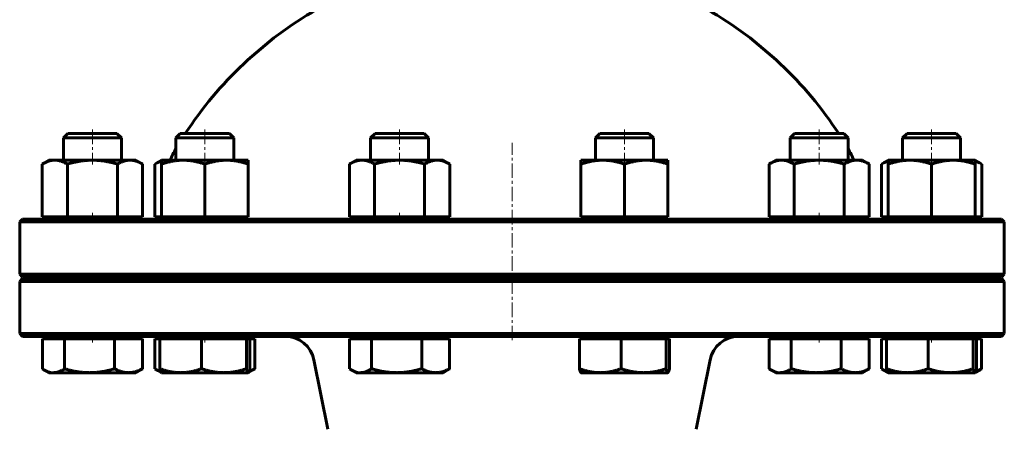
# Model space of a CAD drawing. Header units: millimetres. Extents: x -255 to 255, y -688 to 690.
# Tile 2 of 4: x -255 to 255, y -146 to 66. Entities that reach past the tile are written whole.
import ezdxf

# ---------------------------------------------------------------- set-up
doc = ezdxf.new("R2010")
doc.units = ezdxf.units.MM
doc.linetypes.add('K5LT_AXLED', pattern=[12, 7.5, -1.5, 1.5, -1.5])
doc.linetypes.add('K5LT_BASIC', pattern=[0])
doc.layers.add('Системный слой (1)', color=7, linetype='Continuous', true_color=0x6c6c6c)

# ---------------------------------------------------------------- blocks, each defined once
blk = doc.blocks.new('U6')
at = {"layer": 'Системный слой (1)', "color": 143, "linetype": 'K5LT_BASIC', "lineweight": 60, "true_color": 0x33acca}
for p, q in [((0, -67.5), (-253.5, -67.5)), ((253.5, -67.5), (0, -67.5))]:
    blk.add_line(p, q, dxfattribs=at)
blk = doc.blocks.new('U8')
at = {"layer": 'Системный слой (1)', "color": 143, "linetype": 'K5LT_BASIC', "lineweight": 60, "true_color": 0x33acca}
for p, q in [((0, -36.75), (-253.5, -36.75)), ((253.5, -36.75), (0, -36.75))]:
    blk.add_line(p, q, dxfattribs=at)
blk = doc.blocks.new('U10')
at = {"layer": 'Системный слой (1)', "color": 143, "linetype": 'K5LT_BASIC', "lineweight": 60, "true_color": 0x33acca}
for p, q in [((-253.5, -97.5), (0, -97.5)), ((0, -97.5), (253.5, -97.5))]:
    blk.add_line(p, q, dxfattribs=at)
blk = doc.blocks.new('U18')
at = {"layer": 'Системный слой (1)', "color": 143, "linetype": 'K5LT_BASIC', "lineweight": 60, "true_color": 0x33acca}
for p, q in [((-253.5, -66.75), (0, -66.75)), ((0, -66.75), (253.5, -66.75))]:
    blk.add_line(p, q, dxfattribs=at)
blk = doc.blocks.new('U23')
at = {"layer": 'Системный слой (1)', "color": 143, "linetype": 'K5LT_BASIC', "lineweight": 60, "true_color": 0x33acca}
for start, end in [(102.8395, 108.4097), (71.5903, 77.1605), (119.982, 146.6923), (33.3077, 60.018)]:
    blk.add_arc((0, -103.7), 202.5, start, end, dxfattribs=at)
blk = doc.blocks.new('U27')
at = {"layer": 'Системный слой (1)', "color": 143, "linetype": 'K5LT_BASIC', "lineweight": 60, "true_color": 0x33acca}
for p, q in [((80.68, -116.25), (80.72, -116.25)), ((80.72, -116.25), (80.75, -116.24)), ((80.75, -116.24), (80.78, -116.22)), ((80.78, -116.22), (81.03, -115.91)), ((81.03, -115.91), (81.28, -115.26)), ((81.28, -115.26), (81.55, -114.24))]:
    blk.add_line(p, q, dxfattribs=at)
blk = doc.blocks.new('U29')
at = {"layer": 'Системный слой (1)', "color": 143, "linetype": 'K5LT_BASIC', "lineweight": 60, "true_color": 0x33acca}
for p, q in [((152.03, 7.5), (146.4, 7.5)), ((171.8, 7.5), (152.03, 7.5))]:
    blk.add_line(p, q, dxfattribs=at)
blk = doc.blocks.new('U31')
at = {"layer": 'Системный слой (1)', "color": 143, "linetype": 'K5LT_BASIC', "lineweight": 60, "true_color": 0x33acca}
for p, q in [((-136.65, -116.25), (-136.62, -116.25)), ((-136.62, -116.25), (-136.58, -116.24)), ((-136.58, -116.24), (-136.55, -116.22)), ((-136.55, -116.22), (-136.31, -115.91)), ((-136.31, -115.91), (-136.05, -115.26)), ((-136.05, -115.26), (-135.79, -114.24))]:
    blk.add_line(p, q, dxfattribs=at)
blk = doc.blocks.new('U32')
at = {"layer": 'Системный слой (1)', "color": 143, "linetype": 'K5LT_BASIC', "lineweight": 60, "true_color": 0x33acca}
for p, q in [((-183.87, -7.66), (-185.08, -8.31)), ((-182.71, -7.15), (-183.87, -7.66)), ((-181.6, -6.76), (-182.71, -7.15))]:
    blk.add_line(p, q, dxfattribs=at)
blk = doc.blocks.new('U33')
at = {"layer": 'Системный слой (1)', "color": 143, "linetype": 'K5LT_BASIC', "lineweight": 60, "true_color": 0x33acca}
for p, q in [((-84.16, -114.24), (-83.87, -114.42)), ((-83.87, -114.42), (-83.59, -114.6)), ((-83.59, -114.6), (-83.31, -114.76)), ((-83.31, -114.76), (-81.62, -115.6)), ((-81.62, -115.6), (-80.01, -116.09)), ((-80.01, -116.09), (-78.42, -116.25))]:
    blk.add_line(p, q, dxfattribs=at)
blk = doc.blocks.new('U35')
at = {"layer": 'Системный слой (1)', "color": 143, "linetype": 'K5LT_BASIC', "lineweight": 60, "true_color": 0x33acca}
for p, q in [((133.18, -114.24), (133.46, -114.42)), ((133.46, -114.42), (133.75, -114.6)), ((133.75, -114.6), (134.02, -114.76)), ((134.02, -114.76), (135.72, -115.6)), ((135.72, -115.6), (137.33, -116.09)), ((137.33, -116.09), (138.91, -116.25))]:
    blk.add_line(p, q, dxfattribs=at)
blk = doc.blocks.new('U37')
at = {"layer": 'Системный слой (1)', "color": 143, "linetype": 'K5LT_BASIC', "lineweight": 60, "true_color": 0x33acca}
for p, q in [((-185.02, -114.24), (-184.74, -114.42)), ((-184.74, -114.42), (-184.45, -114.6)), ((-184.45, -114.6), (-184.17, -114.76)), ((-184.17, -114.76), (-183.41, -115.18)), ((-183.41, -115.18), (-182.67, -115.52)), ((-182.67, -115.52), (-181.95, -115.79))]:
    blk.add_line(p, q, dxfattribs=at)
blk = doc.blocks.new('U38')
at = {"layer": 'Системный слой (1)', "color": 143, "linetype": 'K5LT_BASIC', "lineweight": 60, "true_color": 0x33acca}
for p, q in [((-136.14, -115.52), (-135.19, -115.17)), ((-135.19, -115.17), (-134.2, -114.74)), ((-134.2, -114.74), (-133.18, -114.24))]:
    blk.add_line(p, q, dxfattribs=at)
blk = doc.blocks.new('U39')
at = {"layer": 'Системный слой (1)', "color": 143, "linetype": 'K5LT_BASIC', "lineweight": 60, "true_color": 0x33acca}
for p, q in [((46.84, 7.5), (45.53, 7.5)), ((70.93, 7.5), (46.84, 7.5))]:
    blk.add_line(p, q, dxfattribs=at)
blk = doc.blocks.new('U42')
at = {"layer": 'Системный слой (1)', "color": 143, "linetype": 'K5LT_BASIC', "lineweight": 60, "true_color": 0x33acca}
for p, q in [((240.95, -7.15), (239.83, -6.76)), ((242.1, -7.66), (240.95, -7.15)), ((243.31, -8.31), (242.1, -7.66))]:
    blk.add_line(p, q, dxfattribs=at)
blk = doc.blocks.new('U43')
at = {"layer": 'Системный слой (1)', "color": 143, "linetype": 'K5LT_BASIC', "lineweight": 60, "true_color": 0x33acca}
for p, q in [((192.57, -7.66), (191.35, -8.31)), ((193.72, -7.15), (192.57, -7.66)), ((194.83, -6.76), (193.72, -7.15))]:
    blk.add_line(p, q, dxfattribs=at)
blk = doc.blocks.new('U44')
at = {"layer": 'Системный слой (1)', "color": 143, "linetype": 'K5LT_BASIC', "lineweight": 60, "true_color": 0x33acca}
for p, q in [((-243.26, -114.24), (-242.97, -114.42)), ((-242.97, -114.42), (-242.69, -114.6)), ((-242.69, -114.6), (-242.41, -114.76)), ((-242.41, -114.76), (-240.71, -115.6)), ((-240.71, -115.6), (-239.11, -116.09)), ((-239.11, -116.09), (-237.52, -116.25))]:
    blk.add_line(p, q, dxfattribs=at)
blk = doc.blocks.new('U45')
at = {"layer": 'Системный слой (1)', "color": 143, "linetype": 'K5LT_BASIC', "lineweight": 60, "true_color": 0x33acca}
for p, q in [((240.29, -115.52), (241.25, -115.17)), ((241.25, -115.17), (242.23, -114.74)), ((242.23, -114.74), (243.26, -114.24))]:
    blk.add_line(p, q, dxfattribs=at)
blk = doc.blocks.new('U46')
at = {"layer": 'Системный слой (1)', "color": 143, "linetype": 'K5LT_BASIC', "lineweight": 60, "true_color": 0x33acca}
for p, q in [((191.41, -114.24), (191.7, -114.42)), ((191.7, -114.42), (191.98, -114.6)), ((191.98, -114.6), (192.26, -114.76)), ((192.26, -114.76), (193.02, -115.18)), ((193.02, -115.18), (193.76, -115.52)), ((193.76, -115.52), (194.48, -115.79))]:
    blk.add_line(p, q, dxfattribs=at)
blk = doc.blocks.new('U47')
at = {"layer": 'Системный слой (1)', "color": 143, "linetype": 'K5LT_BASIC', "lineweight": 60, "true_color": 0x33acca}
for p, q in [((239.78, -116.25), (239.82, -116.25)), ((239.82, -116.25), (239.85, -116.24)), ((239.85, -116.24), (239.88, -116.22)), ((239.88, -116.22), (240.13, -115.91)), ((240.13, -115.91), (240.38, -115.26)), ((240.38, -115.26), (240.65, -114.24))]:
    blk.add_line(p, q, dxfattribs=at)
blk = doc.blocks.new('U48')
at = {"layer": 'Системный слой (1)', "color": 143, "linetype": 'K5LT_BASIC', "lineweight": 60, "true_color": 0x33acca}
for p, q in [((216.49, 7.5), (204.63, 7.5)), ((230.03, 7.5), (216.49, 7.5))]:
    blk.add_line(p, q, dxfattribs=at)

msp = doc.modelspace()

# ---------------------------------------------------------------- linework, layer by layer
at = {"layer": 'Системный слой (1)', "color": 143, "linetype": 'K5LT_BASIC', "lineweight": 60, "true_color": 0x33acca}
for p, q in [((-230.03, 7.5), (-232.33, 5.2)), ((-232.33, -6.3), (-232.33, 5.2)), ((-232.33, 5.2), (-210.71, 5.2)), ((-204.63, 7.5), (-230.03, 7.5)), ((-210.71, 5.2), (-202.33, 5.2)), ((-204.63, 7.5), (-202.33, 5.2)), ((-202.33, -6.3), (-202.33, 5.2)), ((-171.8, 7.5), (-174.1, 5.2)), ((-174.1, 5.2), (-146.64, 5.2)), ((-174.1, -6.3), (-174.1, 5.2)), ((-146.4, 7.5), (-171.8, 7.5)), ((-146.64, 5.2), (-144.1, 5.2)), ((-146.4, 7.5), (-144.1, 5.2)), ((-144.1, -6.3), (-144.1, 5.2)), ((-70.93, 7.5), (-73.23, 5.2)), ((-73.23, -6.3), (-73.23, 5.2)), ((-73.23, 5.2), (-43.27, 5.2)), ((-45.53, 7.5), (-70.93, 7.5)), ((-45.53, 7.5), (-43.23, 5.2)), ((-43.27, 5.2), (-43.23, 5.2)), ((-43.23, -6.3), (-43.23, 5.2)), ((45.53, 7.5), (43.23, 5.2)), ((43.23, -6.3), (43.23, 5.2)), ((43.23, 5.2), (44.77, 5.2)), ((44.77, 5.2), (73.23, 5.2)), ((70.93, 7.5), (73.23, 5.2)), ((73.23, -6.3), (73.23, 5.2)), ((146.4, 7.5), (144.1, 5.2)), ((144.1, 5.2), (150.75, 5.2)), ((144.1, -6.3), (144.1, 5.2)), ((150.75, 5.2), (174.1, 5.2)), ((171.8, 7.5), (174.1, 5.2)), ((174.1, -6.3), (174.1, 5.2)), ((204.63, 7.5), (202.33, 5.2)), ((202.33, 5.2), (216.34, 5.2)), ((202.33, -6.3), (202.33, 5.2)), ((216.34, 5.2), (232.33, 5.2)), ((230.03, 7.5), (232.33, 5.2)), ((232.33, -6.3), (232.33, 5.2)), ((-239.83, -6.3), (-243.31, -8.31)), ((-243.31, -35.55), (-243.31, -8.31)), ((-239.83, -6.3), (-236.82, -6.3)), ((-236.82, -6.3), (-217.33, -6.3)), ((-230.32, -35.55), (-230.32, -8.31)), ((-217.33, -6.3), (-197.85, -6.3)), ((-204.34, -35.55), (-204.34, -8.31)), ((-197.85, -6.3), (-194.83, -6.3)), ((-194.83, -6.3), (-191.35, -8.31)), ((-191.35, -35.55), (-191.35, -8.31)), ((-181.6, -6.3), (-185.08, -8.31)), ((-185.08, -35.55), (-185.08, -8.31)), ((-181.6, -8.31), (-181.6, -6.3)), ((-181.6, -6.3), (-170.35, -6.3)), ((-181.6, -35.55), (-181.6, -8.31)), ((-170.35, -6.3), (-147.85, -6.3)), ((-159.1, -35.55), (-159.1, -8.31)), ((-147.85, -6.3), (-136.6, -6.3)), ((-136.6, -6.3), (-136.6, -8.31)), ((-136.6, -35.55), (-136.6, -8.31)), ((-80.73, -6.3), (-84.22, -8.31)), ((-84.22, -35.55), (-84.22, -8.31)), ((-80.73, -6.3), (-77.72, -6.3)), ((-77.72, -6.3), (-58.23, -6.3)), ((-71.22, -35.55), (-71.22, -8.31)), ((-58.23, -6.3), (-38.75, -6.3)), ((-45.24, -35.55), (-45.24, -8.31)), ((-38.75, -6.3), (-35.73, -6.3)), ((-35.73, -6.3), (-32.25, -8.31)), ((-32.25, -35.55), (-32.25, -8.31)), ((35.73, -6.3), (46.98, -6.3)), ((35.73, -8.31), (35.73, -6.3)), ((35.73, -35.55), (35.73, -8.31)), ((46.98, -6.3), (69.48, -6.3)), ((58.23, -35.55), (58.23, -8.31)), ((69.48, -6.3), (80.73, -6.3)), ((80.73, -6.3), (80.73, -8.31)), ((80.73, -35.55), (80.73, -8.31)), ((136.6, -6.3), (133.12, -8.31)), ((133.12, -35.55), (133.12, -8.31)), ((136.6, -6.3), (139.61, -6.3)), ((139.61, -6.3), (159.1, -6.3)), ((146.11, -35.55), (146.11, -8.31)), ((159.1, -6.3), (178.58, -6.3)), ((172.09, -35.55), (172.09, -8.31)), ((178.58, -6.3), (181.6, -6.3)), ((181.6, -6.3), (185.08, -8.31)), ((185.08, -35.55), (185.08, -8.31)), ((194.83, -6.3), (191.35, -8.31)), ((191.35, -35.55), (191.35, -8.31)), ((194.83, -6.3), (206.08, -6.3)), ((194.83, -8.31), (194.83, -6.3)), ((194.83, -35.55), (194.83, -8.31)), ((206.08, -6.3), (228.58, -6.3)), ((217.33, -35.55), (217.33, -8.31)), ((228.58, -6.3), (239.83, -6.3)), ((239.83, -6.3), (243.31, -8.31)), ((239.83, -6.3), (239.83, -8.31)), ((239.83, -35.55), (239.83, -8.31)), ((243.31, -35.55), (243.31, -8.31)), ((-243.31, -35.55), (-230.32, -35.55)), ((-238.26, -36.75), (-238.26, -35.55)), ((-230.32, -35.55), (-204.34, -35.55)), ((-204.34, -35.55), (-191.35, -35.55)), ((-196.41, -36.75), (-196.41, -35.55)), ((-185.08, -35.55), (-181.6, -35.55)), ((-181.6, -35.55), (-159.1, -35.55)), ((-180.02, -36.75), (-180.02, -35.55)), ((-159.1, -35.55), (-136.6, -35.55)), ((-138.17, -36.75), (-138.17, -35.55)), ((-84.22, -35.55), (-71.22, -35.55)), ((-79.16, -36.75), (-79.16, -35.55)), ((-71.22, -35.55), (-45.24, -35.55)), ((-45.24, -35.55), (-32.25, -35.55)), ((-37.31, -36.75), (-37.31, -35.55)), ((35.73, -35.55), (58.23, -35.55)), ((37.31, -36.75), (37.31, -35.55)), ((58.23, -35.55), (80.73, -35.55)), ((79.16, -36.75), (79.16, -35.55)), ((133.12, -35.55), (146.11, -35.55)), ((138.17, -36.75), (138.17, -35.55)), ((146.11, -35.55), (172.09, -35.55)), ((172.09, -35.55), (185.08, -35.55)), ((180.02, -36.75), (180.02, -35.55)), ((191.35, -35.55), (194.83, -35.55)), ((194.83, -35.55), (217.33, -35.55)), ((196.41, -36.75), (196.41, -35.55)), ((217.33, -35.55), (239.83, -35.55)), ((238.26, -36.75), (238.26, -35.55)), ((239.83, -35.55), (243.31, -35.55)), ((-253.5, -36.75), (-255, -38.25)), ((-255, -65.25), (-255, -38.25)), ((-255, -38.25), (0, -38.25)), ((0, -38.25), (255, -38.25)), ((253.5, -36.75), (255, -38.25)), ((255, -65.25), (255, -38.25)), ((0, -65.25), (-255, -65.25)), ((-253.5, -66.75), (-255, -65.25)), ((255, -65.25), (0, -65.25)), ((253.5, -66.75), (255, -65.25)), ((-253.5, -67.5), (-255, -69)), ((-255, -96), (-255, -69)), ((-255, -69), (0, -69)), ((-232.33, -67.5), (-232.33, -66.75)), ((-202.33, -67.5), (-202.33, -66.75)), ((-180, -67.5), (-180, -66.75)), ((-174.1, -67.5), (-174.1, -66.75)), ((-144.1, -67.5), (-144.1, -66.75)), ((-73.23, -67.5), (-73.23, -66.75)), ((-43.23, -67.5), (-43.23, -66.75)), ((0, -69), (255, -69)), ((43.23, -67.5), (43.23, -66.75)), ((73.23, -67.5), (73.23, -66.75)), ((144.1, -67.5), (144.1, -66.75)), ((174.1, -67.5), (174.1, -66.75)), ((180, -67.5), (180, -66.75)), ((202.33, -67.5), (202.33, -66.75)), ((232.33, -67.5), (232.33, -66.75)), ((253.5, -67.5), (255, -69)), ((255, -96), (255, -69)), ((0, -96), (-255, -96)), ((-253.5, -97.5), (-255, -96)), ((255, -96), (0, -96)), ((253.5, -97.5), (255, -96)), ((-243.26, -98.7), (-243.26, -114.24)), ((-243.26, -98.7), (-237.52, -98.7)), ((-239.83, -98.7), (-239.83, -97.5)), ((-237.52, -98.7), (-231.79, -98.7)), ((-231.79, -98.7), (-218.83, -98.7)), ((-231.79, -98.7), (-231.79, -114.24)), ((-218.83, -98.7), (-205.87, -98.7)), ((-205.87, -98.7), (-205.87, -114.24)), ((-205.87, -98.7), (-198.64, -98.7)), ((-198.64, -98.7), (-191.41, -98.7)), ((-194.83, -98.7), (-194.83, -97.5)), ((-191.41, -98.7), (-191.41, -114.24)), ((-185.02, -98.7), (-182.41, -98.7)), ((-185.02, -98.7), (-185.02, -114.24)), ((-182.41, -98.7), (-171.62, -98.7)), ((-182.41, -98.7), (-182.41, -114.24)), ((-181.6, -98.7), (-181.6, -97.5)), ((-171.62, -98.7), (-160.82, -98.7)), ((-160.82, -98.7), (-160.82, -114.24)), ((-160.82, -98.7), (-149.17, -98.7)), ((-149.17, -98.7), (-137.51, -98.7)), ((-137.51, -98.7), (-136.65, -98.7)), ((-137.51, -98.7), (-137.51, -114.24)), ((-136.65, -98.7), (-135.79, -98.7)), ((-136.6, -98.7), (-136.6, -97.5)), ((-135.79, -98.7), (-133.18, -98.7)), ((-135.79, -98.7), (-135.79, -114.24)), ((-133.18, -98.7), (-133.18, -114.24)), ((-84.16, -98.7), (-84.16, -114.24)), ((-84.16, -98.7), (-78.42, -98.7)), ((-80.73, -98.7), (-80.73, -97.5)), ((-78.42, -98.7), (-72.69, -98.7)), ((-72.69, -98.7), (-59.73, -98.7)), ((-72.69, -98.7), (-72.69, -114.24)), ((-59.73, -98.7), (-46.77, -98.7)), ((-46.77, -98.7), (-39.54, -98.7)), ((-46.77, -98.7), (-46.77, -114.24)), ((-39.54, -98.7), (-32.31, -98.7)), ((-35.73, -98.7), (-35.73, -97.5)), ((-32.31, -98.7), (-32.31, -114.24)), ((34.92, -98.7), (34.92, -114.24)), ((34.92, -98.7), (45.71, -98.7)), ((35.73, -98.7), (35.73, -97.5)), ((45.71, -98.7), (56.51, -98.7)), ((56.51, -98.7), (56.51, -114.24)), ((56.51, -98.7), (68.17, -98.7)), ((68.17, -98.7), (79.82, -98.7)), ((79.82, -98.7), (79.82, -114.24)), ((79.82, -98.7), (80.68, -98.7)), ((80.68, -98.7), (81.55, -98.7)), ((80.73, -98.7), (80.73, -97.5)), ((81.55, -98.7), (81.55, -114.24)), ((133.18, -98.7), (138.91, -98.7)), ((133.18, -98.7), (133.18, -114.24)), ((136.6, -98.7), (136.6, -97.5)), ((138.91, -98.7), (144.64, -98.7)), ((144.64, -98.7), (157.6, -98.7)), ((144.64, -98.7), (144.64, -114.24)), ((157.6, -98.7), (170.57, -98.7)), ((170.57, -98.7), (177.79, -98.7)), ((170.57, -98.7), (170.57, -114.24)), ((177.79, -98.7), (185.02, -98.7)), ((181.6, -98.7), (181.6, -97.5)), ((185.02, -98.7), (185.02, -114.24)), ((191.41, -98.7), (191.41, -114.24)), ((191.41, -98.7), (194.02, -98.7)), ((194.02, -98.7), (204.81, -98.7)), ((194.02, -98.7), (194.02, -114.24)), ((194.83, -98.7), (194.83, -97.5)), ((204.81, -98.7), (215.61, -98.7)), ((215.61, -98.7), (215.61, -114.24)), ((215.61, -98.7), (227.26, -98.7)), ((227.26, -98.7), (238.92, -98.7)), ((238.92, -98.7), (239.78, -98.7)), ((238.92, -98.7), (238.92, -114.24)), ((239.78, -98.7), (240.65, -98.7)), ((239.83, -98.7), (239.83, -97.5)), ((240.65, -98.7), (243.26, -98.7)), ((240.65, -98.7), (240.65, -114.24)), ((243.26, -98.7), (243.26, -114.24)), ((-95.39, -145.55), (-102.59, -109.56)), ((95.39, -145.55), (102.59, -109.56)), ((-239.83, -116.25), (-242.41, -114.76)), ((-237.52, -116.25), (-239.83, -116.25)), ((-218.83, -116.25), (-237.52, -116.25)), ((-198.64, -116.25), (-218.83, -116.25)), ((-194.83, -116.25), (-198.64, -116.25)), ((-194.83, -116.25), (-192.26, -114.76)), ((-181.65, -116.22), (-184.17, -114.76)), ((-181.6, -116.25), (-181.65, -116.22)), ((-171.62, -116.25), (-181.6, -116.25)), ((-149.17, -116.25), (-171.62, -116.25)), ((-136.65, -116.25), (-149.17, -116.25)), ((-136.6, -116.25), (-136.65, -116.25)), ((-136.6, -116.25), (-136.55, -116.22)), ((-136.55, -116.22), (-134.02, -114.76)), ((-80.73, -116.25), (-83.31, -114.76)), ((-78.42, -116.25), (-80.73, -116.25)), ((-59.73, -116.25), (-78.42, -116.25)), ((-39.54, -116.25), (-59.73, -116.25)), ((-35.73, -116.25), (-39.54, -116.25)), ((-35.73, -116.25), (-33.16, -114.76)), ((35.73, -116.25), (35.68, -116.22)), ((45.71, -116.25), (35.73, -116.25)), ((68.17, -116.25), (45.71, -116.25)), ((80.68, -116.25), (68.17, -116.25)), ((80.73, -116.25), (80.68, -116.25)), ((80.73, -116.25), (80.78, -116.22)), ((136.6, -116.25), (134.02, -114.76)), ((138.91, -116.25), (136.6, -116.25)), ((157.6, -116.25), (138.91, -116.25)), ((177.79, -116.25), (157.6, -116.25)), ((181.6, -116.25), (177.79, -116.25)), ((181.6, -116.25), (184.17, -114.76)), ((194.78, -116.22), (192.26, -114.76)), ((194.83, -116.25), (194.78, -116.22)), ((204.81, -116.25), (194.83, -116.25)), ((227.26, -116.25), (204.81, -116.25)), ((239.78, -116.25), (227.26, -116.25)), ((239.83, -116.25), (239.78, -116.25)), ((239.83, -116.25), (239.88, -116.22)), ((239.88, -116.22), (242.41, -114.76))]:
    msp.add_line(p, q, dxfattribs=at)
at = {"layer": 'Системный слой (1)', "color": 30, "linetype": 'K5LT_AXLED', "lineweight": 18, "true_color": 0xff8000}
for p, q in [((-217.33, 9.5), (-217.33, -8.52)), ((-159.1, 9.5), (-159.1, -8.52)), ((-58.23, 9.5), (-58.23, -8.52)), ((58.23, 9.5), (58.23, -8.52)), ((159.1, 9.5), (159.1, -8.52)), ((217.33, 9.5), (217.33, -8.52)), ((0, -99.5), (0, 2.6)), ((-217.33, -33.55), (-217.33, -38.75)), ((-159.1, -33.55), (-159.1, -38.75)), ((-58.23, -33.55), (-58.23, -38.75)), ((58.23, -33.55), (58.23, -38.75)), ((159.1, -33.55), (159.1, -38.75)), ((217.33, -33.55), (217.33, -38.75)), ((-217.33, -64.75), (-217.33, -69.5)), ((-159.1, -64.75), (-159.1, -69.5)), ((-58.23, -64.75), (-58.23, -69.5)), ((58.23, -64.75), (58.23, -69.5)), ((159.1, -64.75), (159.1, -69.5)), ((217.33, -64.75), (217.33, -69.5)), ((-217.33, -95.5), (-217.33, -100.7)), ((-159.1, -95.5), (-159.1, -100.7)), ((159.1, -95.5), (159.1, -100.7)), ((217.33, -95.5), (217.33, -100.7))]:
    msp.add_line(p, q, dxfattribs=at)
at = {"layer": 'Системный слой (1)', "color": 143, "linetype": 'K5LT_BASIC', "lineweight": 60, "true_color": 0x33acca}
for centre, radius, start, end in [((-135, -22.57), 45, 150.3273, 158.7974), ((135, -22.57), 45, 21.2026, 29.6727), ((-184.5, -32.25), 4.5, 270, 312.8334), ((184.5, -32.25), 4.5, 227.1666, 270), ((-117.3, -112.5), 15, 11.3099, 90), ((117.3, -112.5), 15, 90, 168.6901)]:
    msp.add_arc(centre, radius, start, end, dxfattribs=at)
for points, weights in [([(-236.82, -6.3), (-239.83, -6.3), (-243.31, -8.31)], [1, 1.0379548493, 1]), ([(-230.32, -8.31), (-233.8, -6.3), (-236.82, -6.3)], [1, 1.0379548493, 1]), ([(-217.33, -6.3), (-223.36, -6.3), (-230.32, -8.31)], [1, 1.0379548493, 1]), ([(-204.34, -8.31), (-211.3, -6.3), (-217.33, -6.3)], [1, 1.0379548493, 1]), ([(-197.85, -6.3), (-200.86, -6.3), (-204.34, -8.31)], [1, 1.0379548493, 1]), ([(-191.35, -8.31), (-194.83, -6.3), (-197.85, -6.3)], [1, 1.0379548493, 1]), ([(-170.35, -6.3), (-175.57, -6.3), (-181.6, -8.31)], [1, 1.0379548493, 1]), ([(-159.1, -8.31), (-165.13, -6.3), (-170.35, -6.3)], [1, 1.0379548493, 1]), ([(-147.85, -6.3), (-153.07, -6.3), (-159.1, -8.31)], [1, 1.0379548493, 1]), ([(-136.6, -8.31), (-142.63, -6.3), (-147.85, -6.3)], [1, 1.0379548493, 1]), ([(-77.72, -6.3), (-80.73, -6.3), (-84.22, -8.31)], [1, 1.0379548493, 1]), ([(-71.22, -8.31), (-74.71, -6.3), (-77.72, -6.3)], [1, 1.0379548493, 1]), ([(-58.23, -6.3), (-64.26, -6.3), (-71.22, -8.31)], [1, 1.0379548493, 1]), ([(-45.24, -8.31), (-52.21, -6.3), (-58.23, -6.3)], [1, 1.0379548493, 1]), ([(-38.75, -6.3), (-41.76, -6.3), (-45.24, -8.31)], [1, 1.0379548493, 1]), ([(-32.25, -8.31), (-35.73, -6.3), (-38.75, -6.3)], [1, 1.0379548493, 1]), ([(46.98, -6.3), (41.76, -6.3), (35.73, -8.31)], [1, 1.0379548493, 1]), ([(58.23, -8.31), (52.21, -6.3), (46.98, -6.3)], [1, 1.0379548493, 1]), ([(69.48, -6.3), (64.26, -6.3), (58.23, -8.31)], [1, 1.0379548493, 1]), ([(80.73, -8.31), (74.71, -6.3), (69.48, -6.3)], [1, 1.0379548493, 1]), ([(139.61, -6.3), (136.6, -6.3), (133.12, -8.31)], [1, 1.0379548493, 1]), ([(146.11, -8.31), (142.63, -6.3), (139.61, -6.3)], [1, 1.0379548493, 1]), ([(159.1, -6.3), (153.07, -6.3), (146.11, -8.31)], [1, 1.0379548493, 1]), ([(172.09, -8.31), (165.13, -6.3), (159.1, -6.3)], [1, 1.0379548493, 1]), ([(178.58, -6.3), (175.57, -6.3), (172.09, -8.31)], [1, 1.0379548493, 1]), ([(185.08, -8.31), (181.6, -6.3), (178.58, -6.3)], [1, 1.0379548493, 1]), ([(206.08, -6.3), (200.86, -6.3), (194.83, -8.31)], [1, 1.0379548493, 1]), ([(217.33, -8.31), (211.3, -6.3), (206.08, -6.3)], [1, 1.0379548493, 1]), ([(228.58, -6.3), (223.36, -6.3), (217.33, -8.31)], [1, 1.0379548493, 1]), ([(239.83, -8.31), (233.8, -6.3), (228.58, -6.3)], [1, 1.0379548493, 1]), ([(-237.52, -116.25), (-234.86, -116.25), (-231.79, -114.24)], [1, 1.0379548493, 1]), ([(-231.79, -114.24), (-224.84, -116.25), (-218.83, -116.25)], [1, 1.0379548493, 1]), ([(-218.83, -116.25), (-212.81, -116.25), (-205.87, -114.24)], [1, 1.0379548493, 1]), ([(-205.87, -114.24), (-201.99, -116.25), (-198.64, -116.25)], [1, 1.0379548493, 1]), ([(-198.64, -116.25), (-195.28, -116.25), (-191.41, -114.24)], [1, 1.0379548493, 1]), ([(-191.41, -114.24), (-191.84, -114.52), (-192.26, -114.76)], [1, 1.00516756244, 1.00892799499]), ([(-182.41, -114.24), (-176.63, -116.25), (-171.62, -116.25)], [1, 1.0379548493, 1]), ([(-181.65, -116.22), (-182, -116.02), (-182.41, -114.24)], [1.00802189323, 1.03339643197, 1]), ([(-171.62, -116.25), (-166.61, -116.25), (-160.82, -114.24)], [1, 1.0379548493, 1]), ([(-160.82, -114.24), (-154.58, -116.25), (-149.17, -116.25)], [1, 1.0379548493, 1]), ([(-149.17, -116.25), (-143.76, -116.25), (-137.51, -114.24)], [1, 1.0379548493, 1]), ([(-137.51, -114.24), (-137.05, -116.25), (-136.65, -116.25)], [1, 1.0379548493, 1]), ([(-133.18, -114.24), (-133.61, -114.52), (-134.02, -114.76)], [1, 1.00516756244, 1.00892799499]), ([(-78.42, -116.25), (-75.76, -116.25), (-72.69, -114.24)], [1, 1.0379548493, 1]), ([(-72.69, -114.24), (-65.74, -116.25), (-59.73, -116.25)], [1, 1.0379548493, 1]), ([(-59.73, -116.25), (-53.71, -116.25), (-46.77, -114.24)], [1, 1.0379548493, 1]), ([(-46.77, -114.24), (-42.89, -116.25), (-39.54, -116.25)], [1, 1.0379548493, 1]), ([(-39.54, -116.25), (-36.18, -116.25), (-32.31, -114.24)], [1, 1.0379548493, 1]), ([(-32.31, -114.24), (-32.74, -114.52), (-33.16, -114.76)], [1, 1.00516772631, 1.00892823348]), ([(35.68, -116.22), (35.33, -116.02), (34.92, -114.24)], [1.00802189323, 1.03339643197, 1]), ([(34.92, -114.24), (40.71, -116.25), (45.71, -116.25)], [1, 1.0379548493, 1]), ([(45.71, -116.25), (50.72, -116.25), (56.51, -114.24)], [1, 1.0379548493, 1]), ([(56.51, -114.24), (62.76, -116.25), (68.17, -116.25)], [1, 1.0379548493, 1]), ([(68.17, -116.25), (73.57, -116.25), (79.82, -114.24)], [1, 1.0379548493, 1]), ([(79.82, -114.24), (80.28, -116.25), (80.68, -116.25)], [1, 1.0379548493, 1]), ([(138.91, -116.25), (141.57, -116.25), (144.64, -114.24)], [1, 1.0379548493, 1]), ([(144.64, -114.24), (151.59, -116.25), (157.6, -116.25)], [1, 1.0379548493, 1]), ([(157.6, -116.25), (163.62, -116.25), (170.57, -114.24)], [1, 1.0379548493, 1]), ([(170.57, -114.24), (174.44, -116.25), (177.79, -116.25)], [1, 1.0379548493, 1]), ([(177.79, -116.25), (181.15, -116.25), (185.02, -114.24)], [1, 1.0379548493, 1]), ([(185.02, -114.24), (184.59, -114.52), (184.17, -114.76)], [1, 1.00516756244, 1.00892799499]), ([(194.02, -114.24), (199.8, -116.25), (204.81, -116.25)], [1, 1.0379548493, 1]), ([(194.78, -116.22), (194.43, -116.02), (194.02, -114.24)], [1.00802189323, 1.03339643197, 1]), ([(204.81, -116.25), (209.82, -116.25), (215.61, -114.24)], [1, 1.0379548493, 1]), ([(215.61, -114.24), (221.85, -116.25), (227.26, -116.25)], [1, 1.0379548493, 1]), ([(227.26, -116.25), (232.67, -116.25), (238.92, -114.24)], [1, 1.0379548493, 1]), ([(238.92, -114.24), (239.38, -116.25), (239.78, -116.25)], [1, 1.0379548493, 1]), ([(243.26, -114.24), (242.82, -114.52), (242.41, -114.76)], [1, 1.00516756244, 1.00892799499])]:
    msp.add_rational_spline(points, weights, degree=2, dxfattribs=at)

# ---------------------------------------------------------------- block references
at = {"layer": 'Системный слой (1)'}
for name in ['U23', 'U39', 'U29', 'U48', 'U32', 'U43', 'U42', 'U8', 'U18', 'U6', 'U10', 'U44', 'U37', 'U31', 'U38', 'U33', 'U27', 'U35', 'U46', 'U47', 'U45']:
    msp.add_blockref(name, (0, 0), dxfattribs=at)

doc.saveas('drawing.dxf')
